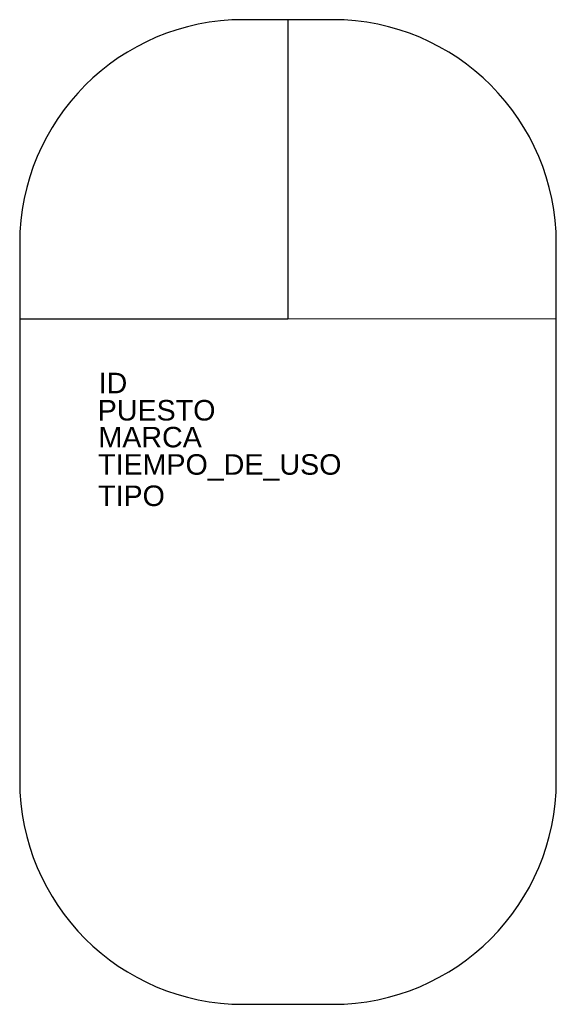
# Model space of a CAD drawing. Header units: inches. Extents: x 49.16 to 54.4, y 54.67 to 64.27.
import ezdxf

# ---------------------------------------------------------------- set-up
doc = ezdxf.new("R2010")
doc.units = ezdxf.units.IN
doc.header["$MEASUREMENT"] = 0
doc.styles.get("Standard").update_dxf_attribs({"font": 'arial.ttf'})

msp = doc.modelspace()

# ---------------------------------------------------------------- linework, layer by layer
for p, q in [((52.2161, 64.2746), (51.3434, 64.2746)), ((51.7797, 64.2746), (51.7797, 61.3563)), ((49.1615, 62.0928), (49.1615, 56.8564)), ((54.3979, 59.4746), (54.3979, 62.0928)), ((51.7797, 61.3563), (49.1615, 61.3562)), ((54.3979, 61.3565), (51.7797, 61.3563)), ((54.3979, 56.8564), (54.3979, 59.4746)), ((51.3434, 54.6746), (52.2161, 54.6746))]:
    msp.add_line(p, q)
for centre, major_axis, start_param, end_param in [((51.3434, 62.0928), (1.5428, 1.5428), 0.785398, 2.356194), ((52.2161, 62.0928), (-1.5428, 1.5428), 3.926991, 5.497787), ((51.3434, 56.8564), (-1.5428, 1.5428), 0.785398, 2.356194), ((52.2161, 56.8564), (1.5428, 1.5428), 3.926991, 5.497787)]:
    msp.add_ellipse(centre, major_axis=major_axis, ratio=1, start_param=start_param, end_param=end_param)

# ---------------------------------------------------------------- texts
for tag, p, s, flags in [('ID', (49.9322, 60.6323), '', 5), ('TIEMPO_DE_USO', (49.9262, 59.838), '', 1), ('TIPO', (49.9262, 59.5329), 'Laser', 3)]:
    msp.add_attdef(tag, p, s, height=0.2, dxfattribs=dict(flags=flags))
for tag, p, s in [('PUESTO', (49.9231, 60.3667), '0'), ('MARCA', (49.9299, 60.1049), '')]:
    msp.add_attdef(tag, p, s, height=0.2)

doc.saveas('drawing.dxf')
